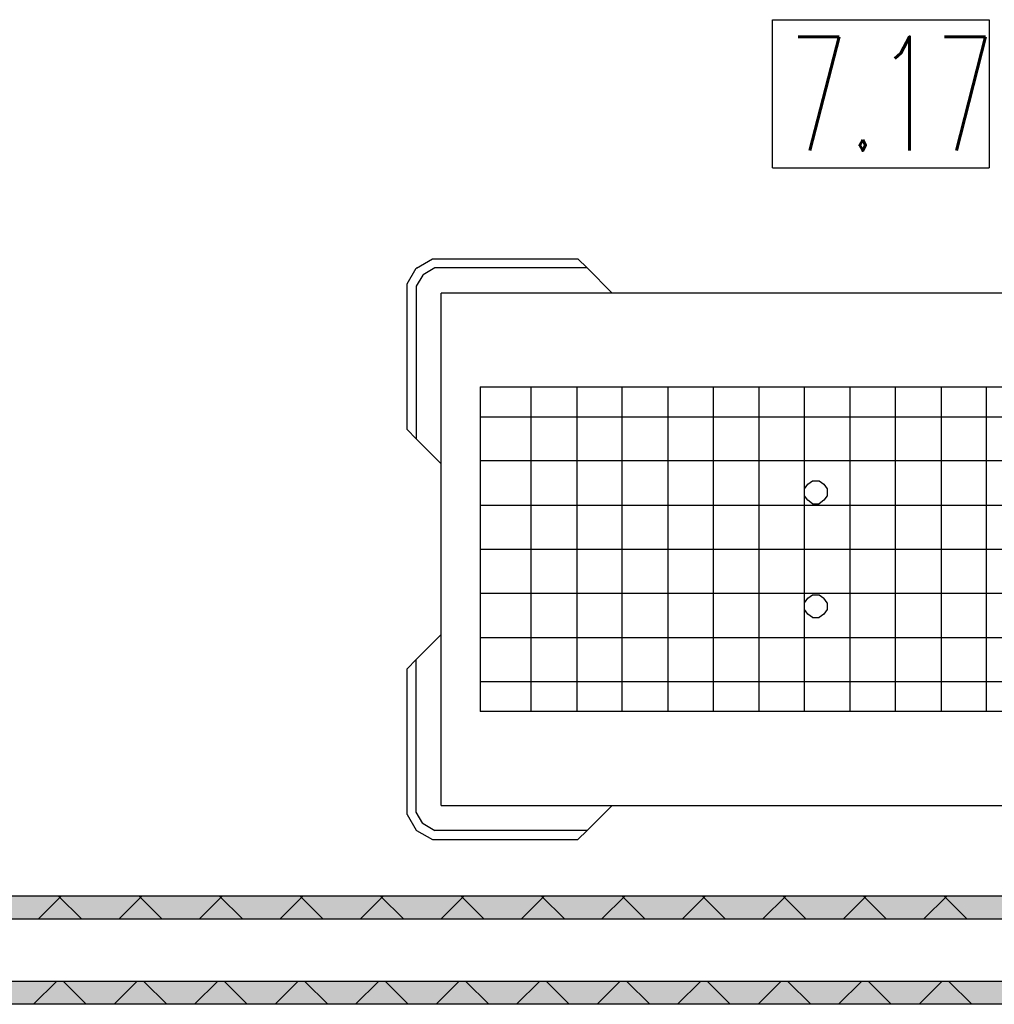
# Model space of a CAD drawing. Header units: millimetres. Extents: x 0 to 40100, y 0 to 29075.
# Tile 32 of 119: x 13112 to 13968, y 17916 to 18781. Entities that reach past the tile are written whole.
import ezdxf

# ---------------------------------------------------------------- set-up
doc = ezdxf.new("R2010")
doc.units = ezdxf.units.MM
doc.header["$MEASUREMENT"] = 0
doc.linetypes.add('AUSGEZOGEN', pattern=[0, 0])
doc.layers.get('0').update_dxf_attribs({"linetype": 'CONTINUOUS'})
for name, color, linetype, true_color in [('ibmp_KT_Einrichtung', 7, 'AUSGEZOGEN', 0x000080), ('ibmp_KT_Grundriss', 6, 'AUSGEZOGEN', 0xff00ff), ('ibmp_KT_Grundriss_Grundfläche', 7, 'AUSGEZOGEN', 0xffc6ff), ('ibmp_KT_Grundriss_Schraffur', 6, 'AUSGEZOGEN', 0xff00ff), ('IBMP_KT_POS-NUMMERN', 7, 'AUSGEZOGEN', 0xff8c55)]:
    doc.layers.add(name, color=color, linetype=linetype, true_color=true_color)
doc.styles.get("Standard").update_dxf_attribs({"font": 'TXT.SHX'})

# ---------------------------------------------------------------- blocks, each defined once
blk = doc.blocks.new('_SWS_COLOR_BLOCK_17')
at = {"layer": 'ibmp_KT_Grundriss_Grundfläche', "color": 0, "true_color": 0xfefefe}
for points in [[(18862.33, 17936.5), (12558, 17916.5), (12558, 17936.5)], [(18862.33, 17936.5), (18882.33, 17916.5), (12558, 17916.5)]]:
    blk.add_solid(points, dxfattribs=at)
at = {"color": 0, "true_color": 0x000000}
blk.add_attdef('', (0, 0), '', height=1, dxfattribs=at)
blk = doc.blocks.new('_SWS_COLOR_BLOCK_105')
at = {"layer": 'ibmp_KT_Grundriss_Grundfläche', "color": 0, "true_color": 0xfefefe}
for points in [[(18774.33, 18011.5), (12558, 17991.5), (12558, 18011.5)], [(18774.33, 18011.5), (18794.33, 17991.5), (12558, 17991.5)]]:
    blk.add_solid(points, dxfattribs=at)
at = {"color": 0, "true_color": 0x000000}
blk.add_attdef('', (0, 0), '', height=1, dxfattribs=at)
blk = doc.blocks.new('BLOCK_00366')
at = {"layer": 'ibmp_KT_Einrichtung', "color": 0, "linetype": 'AUSGEZOGEN', "true_color": 0x000000}
for p, q in [((13460.24, 18562.96), (13474.35, 18571.1)), ((13474.35, 18571.1), (13602.1, 18571.1)), ((13602.1, 18571.1), (13610.14, 18563.06)), ((13452.1, 18549.16), (13459.97, 18562.79)), ((13460.24, 18562.96), (13459.97, 18562.79)), ((13465.85, 18556.9), (13460.14, 18547)), ((13466.13, 18557.06), (13465.85, 18556.9)), ((13476.5, 18563.06), (13466.13, 18557.06)), ((13610.14, 18563.06), (13476.5, 18563.06)), ((13632.1, 18541.1), (13610.14, 18563.06)), ((13452.1, 18421.1), (13452.1, 18549.16)), ((13460.14, 18547), (13460.14, 18413.06)), ((14202.1, 18541.1), (13482.1, 18541.1)), ((13482.1, 18091.1), (13482.1, 18541.1)), ((14202.1, 18541.1), (14202.1, 18091.1)), ((14182.1, 18524.79), (14179.7, 18526.1)), ((14167.1, 18518.7), (14167.1, 18113.5)), ((14187.1, 18113.5), (14187.1, 18518.7)), ((14208.1, 18501.1), (14202.1, 18501.1)), ((14208.1, 18501.1), (14208.1, 18473.1)), ((14208.1, 18496.42), (14212.1, 18496.42)), ((14210.1, 18496.42), (14210.1, 18477.76)), ((14212.1, 18477.76), (14212.1, 18496.42)), ((14212.1, 18477.76), (14208.1, 18477.76)), ((14216.1, 18478.1), (14212.1, 18478.1)), ((14216.1, 18462.1), (14216.1, 18478.1)), ((14202.1, 18473.1), (14208.1, 18473.1)), ((14216.1, 18474.1), (14237.1, 18474.1)), ((14202.1, 18462.1), (14216.1, 18462.1)), ((14237.1, 18468.1), (14216.1, 18468.1)), ((14230.1, 18468.1), (14230.1, 18437.1)), ((14238.1, 18437.1), (14238.1, 18468.1)), ((13516.1, 18458.66), (14086.1, 18458.66)), ((13516.1, 18458.66), (13516.1, 18173.54)), ((13561.1, 18173.54), (13561.1, 18458.66)), ((13601.1, 18458.66), (13601.1, 18173.54)), ((13641.1, 18173.54), (13641.1, 18458.66)), ((13681.1, 18458.66), (13681.1, 18173.54)), ((13721.1, 18173.54), (13721.1, 18458.66)), ((13761.1, 18458.66), (13761.1, 18173.54)), ((13801.1, 18173.54), (13801.1, 18458.66)), ((13841.1, 18458.66), (13841.1, 18173.54)), ((13881.1, 18173.54), (13881.1, 18458.66)), ((13921.1, 18458.66), (13921.1, 18173.54)), ((13961.1, 18173.54), (13961.1, 18458.66)), ((14001.1, 18458.66), (14001.1, 18173.54)), ((14041.1, 18173.54), (14041.1, 18458.66)), ((14086.1, 18173.54), (14086.1, 18458.66)), ((14202.1, 18458.1), (14211.1, 18448.76)), ((14211.1, 18448.76), (14216.1, 18448.76)), ((14211.1, 18448.76), (14211.1, 18397.42)), ((14216.1, 18397.42), (14216.1, 18448.76)), ((14216.1, 18443.1), (14221.9, 18443.1)), ((14221.9, 18443.1), (14224.7, 18437.78)), ((14224.7, 18437.78), (14228.1, 18430.97)), ((14230.1, 18428.1), (14230.1, 18436.1)), ((14238.1, 18436.1), (14238.1, 18418.1)), ((13516.1, 18432.47), (14086.1, 18432.47)), ((14216.1, 18427.76), (14226.1, 18427.76)), ((14226.1, 18427.76), (14226.1, 18418.42)), ((14228.1, 18415.22), (14228.1, 18430.97)), ((14245.1, 18428.1), (14228.1, 18428.1)), ((14245.1, 18428.1), (14245.1, 18418.1)), ((13460.14, 18413.06), (13452.1, 18421.1)), ((14226.1, 18418.42), (14216.1, 18418.42)), ((14228.1, 18418.1), (14245.1, 18418.1)), ((13482.1, 18391.1), (13460.14, 18413.06)), ((14224.7, 18408.42), (14221.9, 18403.1)), ((14228.1, 18415.22), (14224.7, 18408.42)), ((14221.9, 18403.1), (14216.1, 18403.1)), ((14086.1, 18393.69), (13516.1, 18393.69)), ((14202.1, 18388.1), (14211.1, 18397.42)), ((14216.1, 18397.42), (14211.1, 18397.42)), ((13804.1, 18373.1), (13808.1, 18376.1)), ((13808.1, 18376.1), (13814.1, 18376.1)), ((13814.1, 18376.1), (13818.1, 18373.1)), ((13801.1, 18369.1), (13804.1, 18373.1)), ((13818.1, 18373.1), (13821.1, 18369.1)), ((13821.1, 18369.1), (13821.1, 18363.1)), ((13804.1, 18359.1), (13801.1, 18363.1)), ((13808.1, 18356.1), (13804.1, 18359.1)), ((13808.1, 18356.1), (13814.1, 18356.1)), ((13818.1, 18359.1), (13814.1, 18356.1)), ((13821.1, 18363.1), (13818.1, 18359.1)), ((13516.1, 18354.88), (14086.1, 18354.88)), ((13516.1, 18316.1), (14086.1, 18316.1)), ((14086.1, 18277.3), (13516.1, 18277.3)), ((13801.1, 18269.1), (13804.1, 18273.1)), ((13804.1, 18273.1), (13808.1, 18276.1)), ((13808.1, 18276.1), (13814.1, 18276.1)), ((13814.1, 18276.1), (13818.1, 18273.1)), ((13821.1, 18269.1), (13818.1, 18273.1)), ((13804.1, 18259.1), (13801.1, 18263.1)), ((13821.1, 18263.1), (13818.1, 18259.1)), ((13821.1, 18269.1), (13821.1, 18263.1)), ((13808.1, 18256.1), (13804.1, 18259.1)), ((13808.1, 18256.1), (13814.1, 18256.1)), ((13818.1, 18259.1), (13814.1, 18256.1)), ((13482.1, 18241.1), (13460.14, 18219.13)), ((13516.1, 18238.5), (14086.1, 18238.5)), ((13452.1, 18211.1), (13460.14, 18219.13)), ((13460.14, 18085.19), (13460.14, 18219.13)), ((13452.1, 18083.03), (13452.1, 18211.1)), ((14086.1, 18199.72), (13516.1, 18199.72)), ((14086.1, 18173.54), (13516.1, 18173.54)), ((14172.1, 18107.4), (14174.5, 18106.1)), ((13482.1, 18091.1), (14202.1, 18091.1)), ((13632.1, 18091.1), (13610.14, 18069.13)), ((13452.1, 18083.03), (13459.97, 18069.4)), ((13465.85, 18075.28), (13460.14, 18085.19)), ((13466.13, 18075.12), (13465.85, 18075.28)), ((13466.13, 18075.12), (13476.5, 18069.13)), ((13460.24, 18069.24), (13459.97, 18069.4)), ((13460.24, 18069.24), (13474.35, 18061.1)), ((13610.14, 18069.13), (13476.5, 18069.13)), ((13602.1, 18061.1), (13610.14, 18069.13)), ((13474.35, 18061.1), (13602.1, 18061.1))]:
    blk.add_line(p, q, dxfattribs=at)
at = {"color": 0, "true_color": 0x000000}
blk.add_attdef('', (0, 0), '', height=1, dxfattribs=at)

msp = doc.modelspace()

# ---------------------------------------------------------------- linework, layer by layer
at = {"layer": 'ibmp_KT_Grundriss', "color": 0, "linetype": 'AUSGEZOGEN', "true_color": 0x000000}
for p, q in [((18774.24, 18011.48), (12558.1, 18011.48)), ((12558.1, 17991.48), (18794.24, 17991.48)), ((18862.24, 17936.48), (12558.1, 17936.48)), ((18882.24, 17916.48), (12558.1, 17916.48))]:
    msp.add_line(p, q, dxfattribs=at)
at = {"layer": 'ibmp_KT_Grundriss_Schraffur', "color": 0, "linetype": 'AUSGEZOGEN', "true_color": 0x000000}
for p, q in [((13148.29, 18011.48), (13128.29, 17991.48)), ((13145.92, 18011.48), (13165.92, 17991.48)), ((13219, 18011.48), (13199, 17991.48)), ((13216.63, 18011.48), (13236.63, 17991.48)), ((13289.71, 18011.48), (13269.71, 17991.48)), ((13287.34, 18011.48), (13307.34, 17991.48)), ((13360.42, 18011.48), (13340.42, 17991.48)), ((13358.05, 18011.48), (13378.05, 17991.48)), ((13431.13, 18011.48), (13411.13, 17991.48)), ((13428.76, 18011.48), (13448.76, 17991.48)), ((13501.84, 18011.48), (13481.84, 17991.48)), ((13499.47, 18011.48), (13519.47, 17991.48)), ((13572.55, 18011.48), (13552.55, 17991.48)), ((13570.18, 18011.48), (13590.18, 17991.48)), ((13643.26, 18011.48), (13623.26, 17991.48)), ((13640.89, 18011.48), (13660.89, 17991.48)), ((13713.97, 18011.48), (13693.97, 17991.48)), ((13711.6, 18011.48), (13731.6, 17991.48)), ((13784.68, 18011.48), (13764.68, 17991.48)), ((13782.31, 18011.48), (13802.31, 17991.48)), ((13855.39, 18011.48), (13835.39, 17991.48)), ((13853.02, 18011.48), (13873.02, 17991.48)), ((13926.1, 18011.48), (13906.1, 17991.48)), ((13923.73, 18011.48), (13943.73, 17991.48)), ((13144, 17936.48), (13124, 17916.48)), ((13150.21, 17936.48), (13170.21, 17916.48)), ((13214.71, 17936.48), (13194.71, 17916.48)), ((13220.92, 17936.48), (13240.92, 17916.48)), ((13285.42, 17936.48), (13265.42, 17916.48)), ((13291.63, 17936.48), (13311.63, 17916.48)), ((13356.13, 17936.48), (13336.13, 17916.48)), ((13362.34, 17936.48), (13382.34, 17916.48)), ((13426.84, 17936.48), (13406.84, 17916.48)), ((13433.05, 17936.48), (13453.05, 17916.48)), ((13497.55, 17936.48), (13477.55, 17916.48)), ((13503.76, 17936.48), (13523.76, 17916.48)), ((13568.26, 17936.48), (13548.26, 17916.48)), ((13574.47, 17936.48), (13594.47, 17916.48)), ((13638.97, 17936.48), (13618.97, 17916.48)), ((13645.18, 17936.48), (13665.18, 17916.48)), ((13709.68, 17936.48), (13689.68, 17916.48)), ((13715.89, 17936.48), (13735.89, 17916.48)), ((13780.39, 17936.48), (13760.39, 17916.48)), ((13786.6, 17936.48), (13806.6, 17916.48)), ((13851.1, 17936.48), (13831.1, 17916.48)), ((13857.31, 17936.48), (13877.31, 17916.48)), ((13921.81, 17936.48), (13901.81, 17916.48)), ((13928.02, 17936.48), (13948.02, 17916.48))]:
    msp.add_line(p, q, dxfattribs=at)
at = {"layer": 'IBMP_KT_POS-NUMMERN', "color": 0, "linetype": 'AUSGEZOGEN', "true_color": 0x000000}
for p, q in [((13772.96, 18781.1), (13963.24, 18781.1)), ((13772.96, 18651.1), (13772.96, 18781.1)), ((13963.24, 18781.1), (13963.24, 18651.1)), ((13772.96, 18651.1), (13963.24, 18651.1))]:
    msp.add_line(p, q, dxfattribs=at)

# ---------------------------------------------------------------- block references
at = {"layer": 'ibmp_KT_Einrichtung', "color": 0, "true_color": 0x000000}
msp.add_blockref('BLOCK_00366', (0, 0), dxfattribs=at)
at = {"layer": 'ibmp_KT_Grundriss_Grundfläche', "color": 0, "true_color": 0x000000}
for name in ['_SWS_COLOR_BLOCK_105', '_SWS_COLOR_BLOCK_17']:
    msp.add_blockref(name, (0, 0), dxfattribs=at)

# ---------------------------------------------------------------- texts
at = {"layer": 'IBMP_KT_POS-NUMMERN', "color": 0, "true_color": 0x000000, "width": 0.6}
msp.add_text('7.17', height=100, dxfattribs=at).set_placement((13787.96, 18666.1))

doc.saveas('drawing.dxf')
